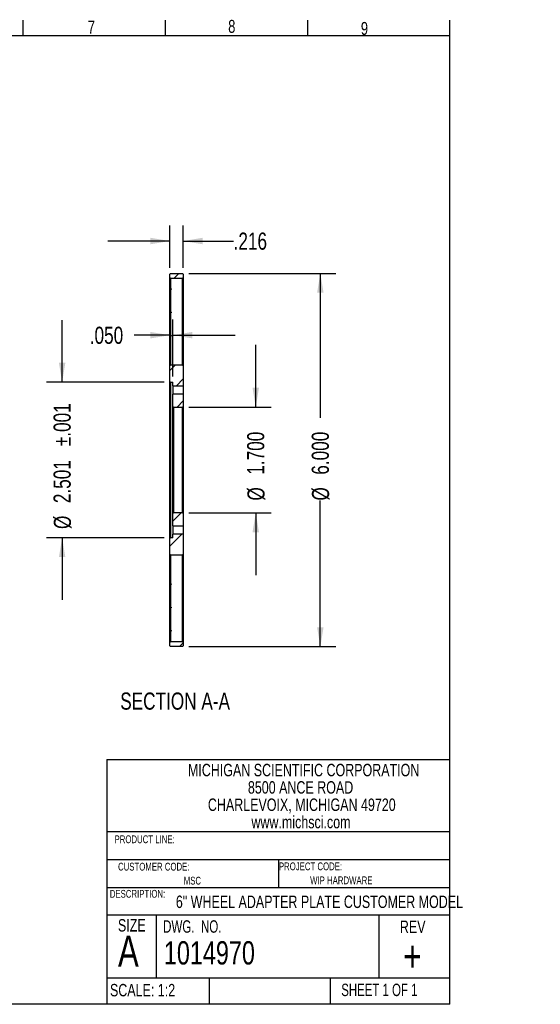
# Model space of a CAD drawing. Header units: inches. Extents: x 0.3 to 11.4, y 0.3 to 8.3.
# Tile 7 of 7: x 7.2 to 11.4, y 0.3 to 8.3. Entities that reach past the tile are written whole.
import ezdxf

# ---------------------------------------------------------------- set-up
doc = ezdxf.new("R2010")
doc.units = ezdxf.units.IN
doc.header["$MEASUREMENT"] = 0
doc.linetypes.add('PHANTOM', pattern=[0.5, 0.25, -0.05, 0.05, -0.05, 0.05, -0.05])
for name, color, linetype in [('BORDER', 1, 'Continuous'), ('DIMENSIONS', 150, 'Continuous'), ('TEXT', 7, 'Continuous')]:
    doc.layers.add(name, color=color, linetype=linetype)
doc.layers.add('SECTION', color=7, linetype='PHANTOM', lineweight=35)
doc.styles.add('SLDTEXTSTYLE0', font='TXT', dxfattribs={"width": 0.75})
doc.styles.add('SLDTEXTSTYLE1', font='TXT', dxfattribs={"width": 0.6875})
doc.styles.add('SLDTEXTSTYLE2', font='TXT', dxfattribs={"width": 0.694444})
doc.dimstyles.new('SLDDIMSTYLE4', dxfattribs={"dimtxt": 0.137795, "dimasz": 0.156, "dimexe": 0, "dimexo": 0.0625, "dimgap": 0.034449, "dimtad": 0, "dimtih": 1, "dimtoh": 1, "dimdec": 3, "dimlfac": 2, "dimrnd": 1e-09, "dimzin": 12, "dimdsep": 46, "dimtxsty": 'SLDTEXTSTYLE0', "dimsah": 1, "dimcen": 0.09, "dimadec": 0, "dimazin": 3, "dimtfac": 1, "dimtdec": 3, "dimtmove": 0, "dimatfit": 0, "dimfxl": 0, "dimfrac": 2, "dimtolj": 1, "dimtzin": 12, "dimarcsym": 0})
doc.dimstyles.new('SLDDIMSTYLE5', dxfattribs={"dimtxt": 0.137795, "dimasz": 0.156, "dimexe": 0, "dimexo": 0.0625, "dimgap": 0.034449, "dimtad": 0, "dimdec": 3, "dimlfac": 2, "dimrnd": 1e-09, "dimzin": 4, "dimdsep": 46, "dimtxsty": 'SLDTEXTSTYLE0', "dimsah": 1, "dimcen": 0.09, "dimadec": 0, "dimazin": 1, "dimtfac": 1, "dimtdec": 3, "dimtmove": 0, "dimatfit": 0, "dimfxl": 0, "dimfrac": 2, "dimtolj": 1, "dimtzin": 12, "dimarcsym": 0})
doc.dimstyles.new('SLDDIMSTYLE6', dxfattribs={"dimtxt": 0.137795, "dimasz": 0.156, "dimexe": 0, "dimexo": 0.0625, "dimgap": 0.034449, "dimtad": 0, "dimdec": 3, "dimlfac": 2, "dimrnd": 1e-09, "dimzin": 12, "dimdsep": 46, "dimtxsty": 'SLDTEXTSTYLE0', "dimsah": 1, "dimcen": 0.09, "dimadec": 0, "dimazin": 3, "dimtol": 1, "dimtp": 0.001, "dimtm": 0.001, "dimtfac": 1, "dimtdec": 3, "dimtmove": 0, "dimatfit": 0, "dimfxl": 0, "dimfrac": 2, "dimtolj": 1, "dimarcsym": 0})
doc.dimstyles.new('SLDDIMSTYLE7', dxfattribs={"dimtxt": 0.137795, "dimasz": 0.156, "dimexe": 0, "dimexo": 0.0625, "dimgap": 0.034449, "dimtad": 0, "dimtih": 1, "dimtoh": 1, "dimdec": 3, "dimlfac": 2, "dimrnd": 1e-09, "dimzin": 4, "dimdsep": 46, "dimtxsty": 'SLDTEXTSTYLE0', "dimsah": 1, "dimcen": 0.09, "dimadec": 0, "dimazin": 1, "dimtfac": 1, "dimtdec": 3, "dimtmove": 0, "dimatfit": 0, "dimfxl": 0, "dimfrac": 2, "dimtolj": 1, "dimtzin": 12, "dimarcsym": 0})
doc.dimstyles.new('SLDDIMSTYLE8', dxfattribs={"dimtxt": 0.137795, "dimasz": 0.156, "dimexe": 0, "dimexo": 0.0625, "dimgap": 0.034449, "dimtad": 0, "dimdec": 3, "dimlfac": 2, "dimrnd": 1e-09, "dimzin": 4, "dimdsep": 46, "dimtxsty": 'SLDTEXTSTYLE0', "dimsah": 1, "dimcen": 0.09, "dimadec": 0, "dimazin": 1, "dimtfac": 1, "dimtdec": 3, "dimtofl": 0, "dimtmove": 0, "dimatfit": 3, "dimfxl": 0, "dimfrac": 2, "dimtolj": 1, "dimtzin": 12, "dimarcsym": 0})

# ---------------------------------------------------------------- blocks, each defined once
blk = doc.blocks.new('SW_NOTE_0')
at = {"layer": 'DIMENSIONS', "color": 0, "char_height": 0.137795, "attachment_point": 1, "style": 'SLDTEXTSTYLE0'}
for s, insert in [('DETAILS AND SPECIFICATIONS PROVIDED IN THIS DOCUMENT ARE PURELY FOR', (0, 0.1776)), ('INFORMATIONAL PURPOSES AND ARE SUBJECT TO ALTERATIONS.', (0, -0.0005)), ('NO LIABILITY IS ACCEPTED FOR ERRORS OR OMISSIONS.', (0, -0.1787)), ('©2020 MICHIGAN SCIENTIFIC CORPORATION', (0, -0.3569))]:
    blk.add_mtext(s, dxfattribs=dict(at, insert=insert))
blk = doc.blocks.new('SW_NOTE_0_1')
at = {"layer": 'TEXT', "color": 0, "char_height": 0.1, "attachment_point": 2, "style": 'SLDTEXTSTYLE0'}
for s, insert in [('MICHIGAN SCIENTIFIC CORPORATION', (1.1969, 0.1289)), ('8500 ANCE ROAD', (1.1722, -0.0105)), ('CHARLEVOIX, MICHIGAN 49720', (1.1819, -0.1498)), ('www.michsci.com', (1.1754, -0.2892))]:
    blk.add_mtext(s, dxfattribs=dict(at, insert=insert))
blk = doc.blocks.new('_D_8')
at = {"layer": 'DIMENSIONS'}
for p, q in [((8.4384, 6.2579), (8.4384, 6.5982)), ((8.5464, 6.2579), (8.5464, 6.5982)), ((8.4384, 6.4732), (7.9384, 6.4732)), ((8.5464, 6.4732), (8.9511, 6.4732))]:
    blk.add_line(p, q, dxfattribs=at)
for points in [[(8.4384, 6.4732), (8.2824, 6.4992), (8.2824, 6.4472)], [(8.5464, 6.4732), (8.7024, 6.4472), (8.7024, 6.4992)]]:
    blk.add_solid(points, dxfattribs=at)
at = {"layer": 'DIMENSIONS', "insert": (8.9511, 6.5414), "char_height": 0.1378, "attachment_point": 1, "style": 'SLDTEXTSTYLE0'}
blk.add_mtext('.216', dxfattribs=at)
blk = doc.blocks.new('_D_9')
at = {"layer": 'DIMENSIONS'}
for p, q in [((9.1293, 5.1379), (9.1293, 5.6379)), ((8.5914, 5.1379), (9.2543, 5.1379)), ((8.5914, 4.2879), (9.2543, 4.2879)), ((9.1293, 4.2879), (9.1293, 3.7879))]:
    blk.add_line(p, q, dxfattribs=at)
for points in [[(9.1293, 5.1379), (9.1553, 5.2939), (9.1033, 5.2939)], [(9.1293, 4.2879), (9.1033, 4.1319), (9.1553, 4.1319)]]:
    blk.add_solid(points, dxfattribs=at)
at = {"layer": 'DIMENSIONS', "char_height": 0.1378, "attachment_point": 1, "rotation": 90, "style": 'SLDTEXTSTYLE0'}
for s, insert in [('1.700', (9.0599, 4.5946)), ('%%c', (9.0621, 4.3867))]:
    blk.add_mtext(s, dxfattribs=dict(at, insert=insert))
blk = doc.blocks.new('_D_10')
at = {"layer": 'DIMENSIONS'}
for p, q in [((7.5722, 5.3382), (7.5722, 5.8382)), ((8.3934, 5.3382), (7.4472, 5.3382)), ((8.3934, 4.0877), (7.4472, 4.0877)), ((7.5722, 4.0877), (7.5722, 3.5877))]:
    blk.add_line(p, q, dxfattribs=at)
for points in [[(7.5722, 5.3382), (7.5982, 5.4942), (7.5462, 5.4942)], [(7.5722, 4.0877), (7.5462, 3.9317), (7.5982, 3.9317)]]:
    blk.add_solid(points, dxfattribs=at)
at = {"layer": 'DIMENSIONS', "char_height": 0.1378, "attachment_point": 1, "rotation": 90, "style": 'SLDTEXTSTYLE0'}
for s, insert in [('±.001', (7.5029, 4.8241)), ('2.501', (7.5029, 4.3659)), ('%%c', (7.505, 4.1581))]:
    blk.add_mtext(s, dxfattribs=dict(at, insert=insert))
blk = doc.blocks.new('_D_11')
at = {"layer": 'DIMENSIONS'}
for p, q in [((8.4384, 5.5204), (8.4384, 5.8413)), ((8.4634, 5.3842), (8.4634, 5.8413)), ((8.4384, 5.7163), (8.1506, 5.7163)), ((8.4634, 5.7163), (8.9634, 5.7163))]:
    blk.add_line(p, q, dxfattribs=at)
for points in [[(8.4384, 5.7163), (8.2824, 5.7423), (8.2824, 5.6903)], [(8.4634, 5.7163), (8.6194, 5.6903), (8.6194, 5.7423)]]:
    blk.add_solid(points, dxfattribs=at)
at = {"layer": 'DIMENSIONS', "insert": (7.7942, 5.7845), "char_height": 0.1378, "attachment_point": 1, "style": 'SLDTEXTSTYLE0'}
blk.add_mtext('.050', dxfattribs=at)
blk = doc.blocks.new('_D_12')
at = {"layer": 'DIMENSIONS'}
for p, q in [((8.5914, 6.2129), (9.7737, 6.2129)), ((9.6487, 6.2129), (9.6487, 5.0527)), ((9.6487, 3.2129), (9.6487, 4.3867)), ((8.5914, 3.2129), (9.7737, 3.2129))]:
    blk.add_line(p, q, dxfattribs=at)
for points in [[(9.6487, 6.2129), (9.6227, 6.0569), (9.6747, 6.0569)], [(9.6487, 3.2129), (9.6747, 3.3689), (9.6227, 3.3689)]]:
    blk.add_solid(points, dxfattribs=at)
at = {"layer": 'DIMENSIONS', "char_height": 0.1378, "attachment_point": 1, "rotation": 90, "style": 'SLDTEXTSTYLE0'}
for s, insert in [('6.000', (9.5794, 4.5946)), ('%%c', (9.5815, 4.3867))]:
    blk.add_mtext(s, dxfattribs=dict(at, insert=insert))

msp = doc.modelspace()

# ---------------------------------------------------------------- hatches: boundary and pattern name
at = {"layer": 'SECTION', "linetype": 'Continuous', "lineweight": 18}
h = msp.add_hatch(dxfattribs=at)
h.set_pattern_fill('ANSI31', color=256, style=0)
h.paths.add_polyline_path([(8.44338, 6.21292), (8.43838, 6.20792), (8.43838, 6.18042), (8.44338, 6.17542), (8.54138, 6.17542), (8.54638, 6.18042), (8.54638, 6.20792), (8.54138, 6.21292)], flags=0)
h = msp.add_hatch(dxfattribs=at)
h.set_pattern_fill('ANSI31', color=256, style=0)
edge = h.paths.add_edge_path(flags=0)
edge.add_line((8.54638, 5.47042), (8.54138, 5.47542))
edge.add_line((8.54138, 5.47542), (8.44338, 5.47542))
edge.add_line((8.44338, 5.47542), (8.43838, 5.47042))
edge.add_line((8.43838, 5.47042), (8.43838, 5.34317))
edge.add_line((8.43838, 5.34317), (8.44338, 5.33817))
edge.add_line((8.44338, 5.33817), (8.45938, 5.33817))
edge.add_arc((8.45938, 5.33417), 0.004, 0, 90, ccw=False)
edge.add_line((8.46338, 5.33417), (8.46338, 5.30942))
edge.add_line((8.46338, 5.30942), (8.54638, 5.30942))
edge.add_line((8.54638, 5.30942), (8.54638, 5.47042))
h = msp.add_hatch(dxfattribs=at)
h.set_pattern_fill('ANSI31', color=256, style=0)
h.paths.add_polyline_path([(8.54638, 5.14292), (8.54638, 5.24142), (8.46338, 5.24142), (8.46338, 5.14292), (8.46838, 5.13792), (8.54138, 5.13792)], flags=0)
h = msp.add_hatch(dxfattribs=at)
h.set_pattern_fill('ANSI31', color=256, style=0)
h.paths.add_polyline_path([(8.54638, 4.28292), (8.54138, 4.28792), (8.46838, 4.28792), (8.46338, 4.28292), (8.46338, 4.18442), (8.54638, 4.18442)], flags=0)
h = msp.add_hatch(dxfattribs=at)
h.set_pattern_fill('ANSI31', color=256, style=0)
edge = h.paths.add_edge_path(flags=0)
edge.add_arc((8.45938, 4.09167), 0.004, 270, 360, ccw=False)
edge.add_line((8.45938, 4.08767), (8.44338, 4.08767))
edge.add_line((8.44338, 4.08767), (8.43838, 4.08267))
edge.add_line((8.43838, 4.08267), (8.43838, 3.95542))
edge.add_line((8.43838, 3.95542), (8.44338, 3.95042))
edge.add_line((8.44338, 3.95042), (8.54138, 3.95042))
edge.add_line((8.54138, 3.95042), (8.54638, 3.95542))
edge.add_line((8.54638, 3.95542), (8.54638, 4.11642))
edge.add_line((8.54638, 4.11642), (8.46338, 4.11642))
edge.add_line((8.46338, 4.11642), (8.46338, 4.09167))
h = msp.add_hatch(dxfattribs=at)
h.set_pattern_fill('ANSI31', color=256, style=0)
h.paths.add_polyline_path([(8.43838, 3.21792), (8.44338, 3.21292), (8.54138, 3.21292), (8.54638, 3.21792), (8.54638, 3.24542), (8.54138, 3.25042), (8.44338, 3.25042), (8.43838, 3.24542)], flags=0)

# ---------------------------------------------------------------- linework, layer by layer
at = {"color": 1, "linetype": 'Continuous', "lineweight": 25}
for p, q in [((8.43838, 6.20792), (8.44338, 6.21292)), ((8.43838, 6.18042), (8.43838, 6.20792)), ((8.43838, 6.18042), (8.44338, 6.17542)), ((8.43838, 6.11292), (8.43838, 6.18042)), ((8.44338, 6.21292), (8.54138, 6.21292)), ((8.44338, 6.17542), (8.54138, 6.17542)), ((8.44338, 6.17542), (8.44338, 6.11292)), ((8.54138, 6.21292), (8.54638, 6.20792)), ((8.54138, 6.17542), (8.54638, 6.18042)), ((8.54138, 6.11292), (8.54138, 6.17542)), ((8.54638, 6.20792), (8.54638, 6.18042)), ((8.54638, 6.18042), (8.54638, 6.11292)), ((8.43838, 6.09435), (8.43838, 6.11292)), ((8.44338, 6.11292), (8.44338, 6.0917)), ((8.54138, 5.53792), (8.54138, 6.11292)), ((8.54638, 6.11292), (8.54638, 5.53792)), ((8.43838, 6.07817), (8.43838, 6.09435)), ((8.43838, 5.9066), (8.43838, 6.07817)), ((8.44338, 6.0813), (8.44338, 5.90398)), ((8.43838, 5.8904), (8.43838, 5.9066)), ((8.43838, 5.71874), (8.43838, 5.8904)), ((8.44638, 5.89531), (8.44338, 5.89357)), ((8.44338, 5.89357), (8.44338, 5.71617)), ((8.43838, 5.70254), (8.43838, 5.71874)), ((8.43838, 5.53792), (8.43838, 5.70254)), ((8.44638, 5.70749), (8.44338, 5.70576)), ((8.44338, 5.70576), (8.44338, 5.53792)), ((8.43838, 5.47042), (8.43838, 5.53792)), ((8.44338, 5.47542), (8.43838, 5.47042)), ((8.43838, 5.34317), (8.43838, 5.47042)), ((8.44338, 5.53792), (8.44338, 5.47542)), ((8.54138, 5.47542), (8.44338, 5.47542)), ((8.54138, 5.47542), (8.54138, 5.53792)), ((8.54638, 5.47042), (8.54138, 5.47542)), ((8.54638, 5.53792), (8.54638, 5.47042)), ((8.54638, 5.47042), (8.54638, 5.30942)), ((8.43838, 5.34317), (8.44338, 5.33817)), ((8.43838, 4.71292), (8.43838, 5.34317)), ((8.44338, 5.33817), (8.45938, 5.33817)), ((8.44338, 5.33817), (8.44338, 4.71292)), ((8.46338, 5.30942), (8.46338, 5.33417)), ((8.46338, 5.30942), (8.46338, 5.27542)), ((8.46338, 5.30942), (8.54638, 5.30942)), ((8.54638, 5.30942), (8.54638, 5.27542)), ((8.46338, 5.27542), (8.46338, 5.24142)), ((8.46338, 5.14292), (8.46338, 5.24142)), ((8.54638, 5.24142), (8.46338, 5.24142)), ((8.54638, 5.27542), (8.54638, 5.24142)), ((8.54638, 5.24142), (8.54638, 5.14292)), ((8.46338, 5.14292), (8.46838, 5.13792)), ((8.46338, 4.71292), (8.46338, 5.14292)), ((8.46838, 5.13792), (8.54138, 5.13792)), ((8.46838, 5.13792), (8.46838, 4.71292)), ((8.54138, 5.13792), (8.54638, 5.14292)), ((8.54138, 4.71292), (8.54138, 5.13792)), ((8.54638, 5.14292), (8.54638, 4.71292)), ((8.43838, 4.08267), (8.43838, 4.71292)), ((8.44338, 4.71292), (8.44338, 4.08767)), ((8.46338, 4.28292), (8.46338, 4.71292)), ((8.46838, 4.71292), (8.46838, 4.28792)), ((8.54138, 4.28792), (8.54138, 4.71292)), ((8.54638, 4.71292), (8.54638, 4.28292)), ((8.46838, 4.28792), (8.46338, 4.28292)), ((8.46338, 4.18442), (8.46338, 4.28292)), ((8.54138, 4.28792), (8.46838, 4.28792)), ((8.54638, 4.28292), (8.54138, 4.28792)), ((8.54638, 4.28292), (8.54638, 4.18442)), ((8.46338, 4.18442), (8.54638, 4.18442)), ((8.46338, 4.18442), (8.46338, 4.15042)), ((8.46338, 4.15042), (8.46338, 4.11642)), ((8.54638, 4.11642), (8.46338, 4.11642)), ((8.46338, 4.09167), (8.46338, 4.11642)), ((8.54638, 4.18442), (8.54638, 4.15042)), ((8.54638, 4.15042), (8.54638, 4.11642)), ((8.54638, 4.11642), (8.54638, 3.95542)), ((8.44338, 4.08767), (8.43838, 4.08267)), ((8.43838, 3.95542), (8.43838, 4.08267)), ((8.45938, 4.08767), (8.44338, 4.08767)), ((8.43838, 3.95542), (8.44338, 3.95042)), ((8.43838, 3.88792), (8.43838, 3.95542)), ((8.43838, 3.7233), (8.43838, 3.88792)), ((8.44338, 3.95042), (8.54138, 3.95042)), ((8.44338, 3.95042), (8.44338, 3.88792)), ((8.44338, 3.88792), (8.44338, 3.72008)), ((8.54138, 3.95042), (8.54638, 3.95542)), ((8.54138, 3.88792), (8.54138, 3.95042)), ((8.54138, 3.31292), (8.54138, 3.88792)), ((8.54638, 3.95542), (8.54638, 3.88792)), ((8.54638, 3.88792), (8.54638, 3.31292)), ((8.43838, 3.7071), (8.43838, 3.7233)), ((8.43838, 3.53544), (8.43838, 3.7071)), ((8.44338, 3.72008), (8.44638, 3.71835)), ((8.44338, 3.70967), (8.44338, 3.53227)), ((8.43838, 3.51924), (8.43838, 3.53544)), ((8.43838, 3.34767), (8.43838, 3.51924)), ((8.44338, 3.53227), (8.44638, 3.53053)), ((8.44338, 3.52186), (8.44338, 3.34454)), ((8.43838, 3.33149), (8.43838, 3.34767)), ((8.43838, 3.31292), (8.43838, 3.33149)), ((8.44338, 3.33414), (8.44338, 3.31292)), ((8.43838, 3.24542), (8.43838, 3.31292)), ((8.44338, 3.25042), (8.43838, 3.24542)), ((8.44338, 3.31292), (8.44338, 3.25042)), ((8.54138, 3.25042), (8.44338, 3.25042)), ((8.54138, 3.25042), (8.54138, 3.31292)), ((8.54638, 3.24542), (8.54138, 3.25042)), ((8.54638, 3.31292), (8.54638, 3.24542)), ((8.43838, 3.21792), (8.43838, 3.24542)), ((8.44338, 3.21292), (8.43838, 3.21792)), ((8.54138, 3.21292), (8.44338, 3.21292)), ((8.54638, 3.21792), (8.54138, 3.21292)), ((8.54638, 3.24542), (8.54638, 3.21792))]:
    msp.add_line(p, q, dxfattribs=at)
at = {"color": 1, "linetype": 'Continuous', "lineweight": 25, "flags": 128}
for points in [[(8.44338, 6.0917), (8.44506, 6.09073), (8.44638, 6.08997)], [(8.44638, 6.08303), (8.4447, 6.08206), (8.44338, 6.0813)], [(8.44338, 5.90398), (8.44506, 5.90301), (8.44638, 5.90224)], [(8.44338, 5.71617), (8.44506, 5.7152), (8.44638, 5.71444)], [(8.44638, 3.7114), (8.4447, 3.71043), (8.44338, 3.70967)], [(8.44638, 3.5236), (8.4447, 3.52263), (8.44338, 3.52186)], [(8.44338, 3.34454), (8.44506, 3.34357), (8.44638, 3.34281)], [(8.44638, 3.33587), (8.4447, 3.3349), (8.44338, 3.33414)]]:
    msp.add_lwpolyline(points, dxfattribs=at)
at = {"color": 1, "linetype": 'Continuous', "lineweight": 25}
for centre, start, end in [((8.45938, 5.33417), 0, 90), ((8.45938, 4.09167), 270, 0)]:
    msp.add_arc(centre, 0.004, start, end, dxfattribs=at)
for points in [[(8.44338, 6.0917), (8.44171, 6.09259), (8.44004, 6.09347), (8.43838, 6.09435)], [(8.43838, 6.07817), (8.44004, 6.07921), (8.44171, 6.08026), (8.44338, 6.0813)], [(8.44338, 5.90398), (8.44171, 5.90485), (8.44004, 5.90573), (8.43838, 5.9066)], [(8.43838, 5.8904), (8.44004, 5.89146), (8.44171, 5.89252), (8.44338, 5.89357)], [(8.44338, 5.71617), (8.44171, 5.71703), (8.44004, 5.71789), (8.43838, 5.71874)], [(8.43838, 5.70254), (8.44004, 5.70361), (8.44171, 5.70469), (8.44338, 5.70576)], [(8.44338, 3.72008), (8.44171, 3.72115), (8.44004, 3.72223), (8.43838, 3.7233)], [(8.43838, 3.7071), (8.44004, 3.70795), (8.44171, 3.70881), (8.44338, 3.70967)], [(8.44338, 3.53227), (8.44171, 3.53332), (8.44004, 3.53438), (8.43838, 3.53544)], [(8.43838, 3.51924), (8.44004, 3.52011), (8.44171, 3.52099), (8.44338, 3.52186)], [(8.44338, 3.34454), (8.44171, 3.34558), (8.44004, 3.34663), (8.43838, 3.34767)], [(8.43838, 3.33149), (8.44004, 3.33237), (8.44171, 3.33325), (8.44338, 3.33414)]]:
    msp.add_open_spline(points, degree=3, dxfattribs=at)
for points, knots in [([(8.44638, 6.08997), (8.44657, 6.08984), (8.44695, 6.08959), (8.44744, 6.08909), (8.4481, 6.08814), (8.44858, 6.0865), (8.44807, 6.08476), (8.44724, 6.08362), (8.44666, 6.08323), (8.44638, 6.08303)], [0, 0, 0, 0, 0.0820589, 0.16494654, 0.25122233, 0.49980221, 0.74817514, 0.87478955, 1, 1, 1, 1]), ([(8.44638, 5.90224), (8.44657, 5.90212), (8.44695, 5.90187), (8.44744, 5.90136), (8.4481, 5.90041), (8.44858, 5.89877), (8.44807, 5.89704), (8.44724, 5.8959), (8.44666, 5.8955), (8.44638, 5.89531)], [0, 0, 0, 0, 0.0819891, 0.1648282, 0.2510719, 0.499682, 0.7482036, 0.8748596, 1, 1, 1, 1]), ([(8.44638, 5.71444), (8.44657, 5.71431), (8.44695, 5.71406), (8.44744, 5.71356), (8.4481, 5.71261), (8.44858, 5.71096), (8.44807, 5.70923), (8.44724, 5.70809), (8.44666, 5.70769), (8.44638, 5.70749)], [0, 0, 0, 0, 0.0820765, 0.1648849, 0.250977, 0.4997161, 0.7487564, 0.875263, 1, 1, 1, 1]), ([(8.44638, 3.71835), (8.44657, 3.71822), (8.44695, 3.71797), (8.44744, 3.71747), (8.44811, 3.71652), (8.44858, 3.71487), (8.44807, 3.71314), (8.44724, 3.712), (8.44666, 3.7116), (8.44638, 3.7114)], [0, 0, 0, 0, 0.0822336, 0.1650355, 0.250957, 0.4998132, 0.749147, 0.8754185, 1, 1, 1, 1]), ([(8.44638, 3.53053), (8.44657, 3.53041), (8.44695, 3.53016), (8.44744, 3.52966), (8.44811, 3.52871), (8.44858, 3.52706), (8.44807, 3.52532), (8.44724, 3.52419), (8.44666, 3.52379), (8.44638, 3.5236)], [0, 0, 0, 0, 0.0825278, 0.1653376, 0.2509806, 0.5000055, 0.7496441, 0.8754934, 1, 1, 1, 1]), ([(8.44638, 3.34281), (8.44657, 3.34268), (8.44695, 3.34243), (8.44744, 3.34193), (8.44811, 3.34098), (8.44858, 3.33934), (8.44807, 3.3376), (8.44724, 3.33646), (8.44666, 3.33607), (8.44638, 3.33587)], [0, 0, 0, 0, 0.08240715, 0.16521417, 0.25097151, 0.49991749, 0.74943784, 0.87546871, 1, 1, 1, 1])]:
    msp.add_open_spline(points, degree=3, knots=knots, dxfattribs=at)
at = {"layer": 'BORDER'}
for p, q in [((7.25807, 8.12483), (7.25807, 8.24983)), ((8.40251, 8.12483), (8.40251, 8.24983)), ((9.54696, 8.12483), (9.54696, 8.24983)), ((10.6914, 8.12483), (10.6914, 8.24983)), ((0.3914, 8.12483), (10.6914, 8.12483)), ((10.6914, 0.3369), (10.6914, 8.12483)), ((7.93268, 2.30401), (10.6914, 2.30401)), ((7.93268, 2.30401), (7.93268, 0.3369)), ((7.93268, 1.72487), (10.6914, 1.72487)), ((7.93268, 1.50014), (10.6914, 1.50014)), ((9.31204, 1.50014), (9.31204, 1.27584)), ((7.93268, 1.27584), (10.6914, 1.27584)), ((7.93268, 1.05676), (10.6914, 1.05676)), ((8.32823, 1.05676), (8.32823, 0.54978)), ((10.11947, 1.05676), (10.11947, 0.54978)), ((7.93268, 0.54978), (10.6914, 0.54978)), ((8.75582, 0.54978), (8.75582, 0.3369)), ((9.72773, 0.54978), (9.72773, 0.3369)), ((10.6914, 0.3369), (0.3914, 0.3369))]:
    msp.add_line(p, q, dxfattribs=at)

# ---------------------------------------------------------------- block references
at = {"layer": 'DIMENSIONS'}
msp.add_blockref('SW_NOTE_0', (0.55917, 1.01333), dxfattribs=at)
at = {"layer": 'TEXT'}
msp.add_blockref('SW_NOTE_0_1', (8.3177, 2.14127), dxfattribs=at)

# ---------------------------------------------------------------- texts
at = {"layer": 'SECTION', "insert": (8.48084, 2.84347), "char_height": 0.1377953, "attachment_point": 2, "style": 'SLDTEXTSTYLE0'}
msp.add_mtext('SECTION A-A', dxfattribs=at)
at = {"layer": 'TEXT'}
for s, insert, char_height, attachment_point, style in [('7', (7.77821, 8.24496), 0.10417, 1, 'SLDTEXTSTYLE0'), ('8', (8.90752, 8.25114), 0.10417, 1, 'SLDTEXTSTYLE0'), ('9', (9.97463, 8.23439), 0.10417, 1, 'SLDTEXTSTYLE0'), ('PRODUCT LINE:', (7.99351, 1.69488), 0.0625, 1, 'SLDTEXTSTYLE0'), ('CUSTOMER CODE:', (8.02166, 1.47478), 0.0625, 1, 'SLDTEXTSTYLE0'), ('PROJECT CODE:', (9.31543, 1.47721), 0.0625, 1, 'SLDTEXTSTYLE0'), ('MSC', (8.61967, 1.36227), 0.0625, 2, 'SLDTEXTSTYLE0'), ('WIP HARDWARE', (9.81739, 1.3647), 0.0625, 2, 'SLDTEXTSTYLE0'), ('DESCRIPTION:', (7.95543, 1.25644), 0.0625, 1, 'SLDTEXTSTYLE0'), ('6" WHEEL ADAPTER PLATE CUSTOMER MODEL', (8.48705, 1.21108), 0.1, 1, 'SLDTEXTSTYLE0'), ('SIZE', (8.02093, 1.02205), 0.1, 1, 'SLDTEXTSTYLE0'), ('DWG.  NO.', (8.38421, 1.01239), 0.1, 1, 'SLDTEXTSTYLE2'), ('REV', (10.28854, 1.00981), 0.1, 1, 'SLDTEXTSTYLE0'), ('A', (8.02132, 0.88904), 0.25, 1, 'SLDTEXTSTYLE0'), ('1014970', (8.39046, 0.84446), 0.1875, 1, 'SLDTEXTSTYLE0'), ('+', (10.31608, 0.84933), 0.25, 1, 'SLDTEXTSTYLE0'), ('SCALE: 1:2', (7.95694, 0.50087), 0.1, 1, 'SLDTEXTSTYLE0'), ('SHEET 1 OF 1', (9.81714, 0.50282), 0.1, 1, 'SLDTEXTSTYLE1')]:
    msp.add_mtext(s, dxfattribs=dict(at, insert=insert, char_height=char_height, attachment_point=attachment_point, style=style))

# ---------------------------------------------------------------- dimensions: what is measured, and where the dimension line sits
at = {"layer": 'DIMENSIONS'}
for base, p1, p2, dimstyle, picture, middle in [((8.54638, 6.47317), (8.43838, 6.20792), (8.54638, 6.20792), 'SLDDIMSTYLE4', '_D_8', (9.12925, 6.47317)), ((8.43838, 5.71627), (8.46338, 5.33417), (8.43838, 5.47042), 'SLDDIMSTYLE7', '_D_11', (7.9724, 5.71627))]:
    dim = msp.add_linear_dim(base=base, p1=p1, p2=p2, dimstyle=dimstyle, dxfattribs=at)
    dim.commit()
    dim.dimension.update_dxf_attribs({"geometry": picture, "text_midpoint": middle, "dimtype": 160})
for base, p1, p2, dimstyle, picture, middle in [((9.64874, 3.21292), (8.54138, 6.21292), (8.54138, 3.21292), 'SLDDIMSTYLE8', '_D_12', (9.64874, 4.71973)), ((7.57223, 4.08767), (8.44338, 5.33817), (8.44338, 4.08767), 'SLDDIMSTYLE6', '_D_10', (7.57223, 4.71973)), ((9.12925, 4.28792), (8.54138, 5.13792), (8.54138, 4.28792), 'SLDDIMSTYLE5', '_D_9', (9.12925, 4.71973))]:
    dim = msp.add_linear_dim(base=base, p1=p1, p2=p2, angle=90, text='%%c<>', dimstyle=dimstyle, dxfattribs=at)
    dim.commit()
    dim.dimension.update_dxf_attribs({"geometry": picture, "text_midpoint": middle, "dimtype": 160})

doc.saveas('drawing.dxf')
